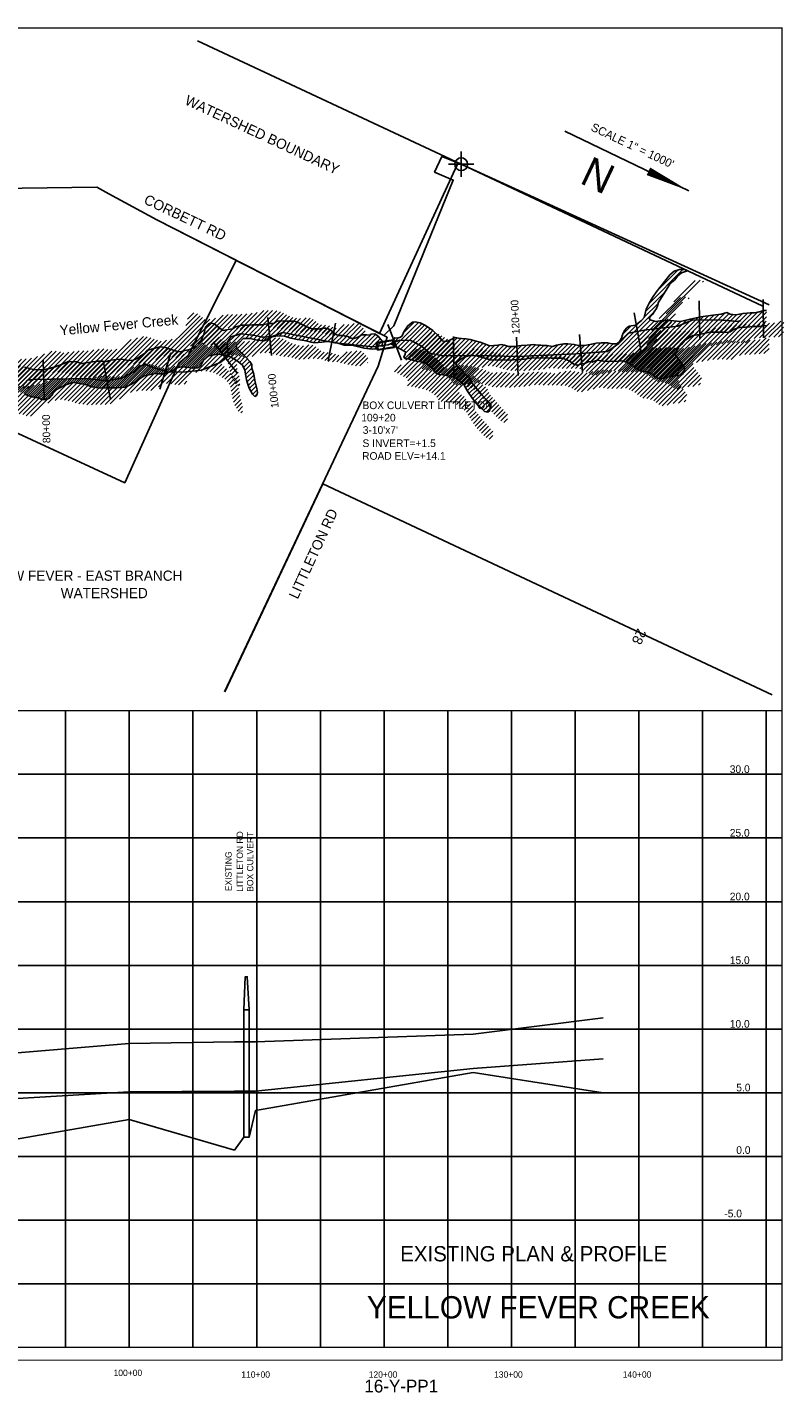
# Model space of a CAD drawing. Extents: x 207199 to 225687, y 844895 to 855615.
# Tile 3 of 3: x 219748 to 225687, y 844895 to 855615. Entities that reach past the tile are written whole.
import ezdxf
from ezdxf.enums import TextEntityAlignment as Align

# ---------------------------------------------------------------- set-up
doc = ezdxf.new("R2010")
doc.units = 0
doc.header["$LTSCALE"] = 500
doc.header["$PDMODE"] = 34
doc.header["$PDSIZE"] = 100
doc.linetypes.add('DASHED', pattern=[0])
doc.linetypes.add('STREAM', pattern=[0])
doc.layers.get('0').update_dxf_attribs({"linetype": 'CONTINUOUS'})
for name, color, linetype in [('BORDER', 1, 'CONTINUOUS'), ('CITY', 10, 'DASHED'), ('EXISTING', 7, 'CONTINUOUS'), ('GRID', 2, 'CONTINUOUS'), ('MAJROADS', 9, 'CONTINUOUS'), ('SEC', 2, 'CONTINUOUS'), ('STATIONS', 7, 'CONTINUOUS'), ('TEXT', 7, 'CONTINUOUS'), ('TRUNKS', 5, 'STREAM'), ('WETDBA', 12, 'CONTINUOUS'), ('WETFILL', 8, 'CONTINUOUS'), ('WSHEDS', 3, 'CONTINUOUS')]:
    doc.layers.add(name, color=color, linetype=linetype)

# ---------------------------------------------------------------- blocks, each defined once
blk = doc.blocks.new('BOX')
at = {"color": 0}
for points in [[(-268.590524, -121.443961), (271.409476, -121.443961), (271.409476, 118.556039), (-268.590524, 118.556039)], [(-248.590524, -101.443961), (251.409476, -101.443961), (251.409476, 98.556039), (-248.590524, 98.556039)]]:
    blk.add_lwpolyline(points, close=True, dxfattribs=at)
blk = doc.blocks.new('*X')
at = {"color": 0}
for p, q in [((224651.13248, 853233.705616), (224916.758184, 853499.33132)), ((224709.569534, 853327.498008), (224876.786388, 853494.714862)), ((224936.285725, 853483.503522), (224944.045588, 853491.263385)), ((224612.909506, 853124.771964), (224722.293226, 853234.155683)), ((224624.850372, 853172.068168), (224778.671961, 853325.889758)), ((220779.397694, 852791.438719), (221125.464166, 853137.50519)), ((220841.714502, 852818.400187), (221146.079273, 853122.764959)), ((220936.275518, 852806.895186), (221246.411717, 853117.031385)), ((221013.816711, 853061.213075), (221104.844141, 853152.240505)), ((221028.437119, 853111.188821), (221076.515116, 853159.266819)), ((221070.769548, 852906.033877), (221307.226452, 853142.490781)), ((221114.436442, 852914.345432), (221345.857184, 853145.766174)), ((221150.04919, 852914.602842), (221381.671148, 853146.224799)), ((221180.667541, 852909.865853), (221418.155674, 853147.353986)), ((221346.506321, 853040.349294), (221454.562691, 853148.405664)), ((221382.386033, 853040.873667), (221492.744994, 853151.232628)), ((221411.428676, 853034.56097), (221534.055479, 853157.187774)), ((221440.356381, 853028.133336), (221574.860633, 853162.637589)), ((221472.4482, 853024.869817), (221625.467788, 853177.889405)), ((221512.536849, 853029.603126), (221660.258136, 853177.324414)), ((221575.667853, 853057.378791), (221695.765757, 853177.476696)), ((221613.940517, 853060.296117), (221729.648937, 853176.004536)), ((221647.266083, 853058.266344), (221757.134392, 853168.134653)), ((221675.419665, 853051.064587), (221780.434497, 853156.079418)), ((221702.393215, 853042.682798), (221803.78725, 853144.076832)), ((221731.839585, 853036.773828), (221827.527799, 853132.462042)), ((221761.683968, 853031.262873), (221853.794731, 853123.373635)), ((221792.933712, 853027.157277), (221882.680476, 853116.904041)), ((221824.183456, 853023.051682), (221915.654653, 853114.522879)), ((221850.964581, 853014.477468), (221957.791822, 853121.304709)), ((221879.930997, 853008.088545), (221989.989664, 853118.147212)), ((224303.23212, 852779.739239), (224692.136434, 853168.643553)), ((224581.07158, 852704.025308), (224992.371864, 853115.325592)), ((224612.118569, 852699.716958), (225036.502765, 853124.101154)), ((224641.061313, 852693.304363), (225079.363751, 853131.606801)), ((224666.384144, 852683.271854), (225121.18217, 853138.069881)), ((225001.570385, 852983.102756), (225162.429605, 853143.961977)), ((225044.336809, 852990.513842), (225202.312146, 853148.489178)), ((225088.346657, 852999.168351), (225247.271887, 853158.093581)), ((225131.793451, 853007.259805), (225279.050427, 853154.516782)), ((225167.89507, 853008.006086), (225307.645473, 853147.756488)), ((225203.528271, 853008.283948), (225340.928713, 853145.684389)), ((225238.563191, 853007.963529), (225384.46902, 853153.869357)), ((225273.588827, 853007.633825), (225423.865424, 853157.910423)), ((225340.605153, 853039.294812), (225461.652112, 853160.341772)), ((225382.695124, 853046.029444), (225501.29546, 853164.62978)), ((225419.141339, 853047.12032), (225549.037265, 853177.016246)), ((225457.107222, 853049.730865), (225572.763662, 853165.387304)), ((225494.301539, 853051.569842), (225572.321567, 853129.589871)), ((218865.709081, 852645.517059), (219229.156383, 853008.964361)), ((219071.670156, 852886.833473), (219207.919196, 853023.082512)), ((219082.693891, 852933.212547), (219186.682008, 853037.200664)), ((219087.541631, 852973.415626), (219158.686771, 853044.560766)), ((219106.772154, 853028.001487), (219128.187631, 853049.416965)), ((220873.931764, 852815.26211), (221166.202765, 853107.533111)), ((220905.203935, 852811.178943), (221202.956916, 853108.931924)), ((221915.621565, 853008.423774), (222014.06162, 853106.863829)), ((221954.174665, 853011.621535), (222034.242891, 853091.689761)), ((221993.820951, 853015.912482), (222052.912952, 853075.004483)), ((222025.381979, 853012.118171), (222078.394904, 853065.131095)), ((222056.943007, 853008.32386), (222111.272872, 853062.653725)), ((222084.093838, 853000.119351), (222141.41676, 853057.442274)), ((222111.181379, 852991.851554), (222167.61877, 853048.288945)), ((222143.044066, 852988.358902), (222194.889722, 853040.204557)), ((222178.017461, 852987.976957), (222258.171969, 853068.131466)), ((222207.065886, 852981.670044), (222294.608451, 853069.212608)), ((222235.358679, 852974.607497), (222336.493078, 853075.741897)), ((222263.651471, 852967.544951), (222368.677328, 853072.570807)), ((222293.500225, 852962.038365), (222389.278498, 853057.816638)), ((222324.925873, 852958.108675), (222405.320781, 853038.503582)), ((222359.538029, 852957.365491), (222421.363064, 853019.190526)), ((222654.019149, 852898.29322), (222839.624267, 853083.898338)), ((222677.559953, 852886.478686), (222865.768054, 853074.686787)), ((222700.712635, 852874.276028), (222889.167087, 853062.73048)), ((222721.113977, 853000.743388), (222808.700469, 853088.32988)), ((222723.588141, 852861.796195), (222910.835217, 853049.043271)), ((222733.538805, 852801.036181), (222952.7759, 853020.273277)), ((222736.390703, 852839.243419), (222931.84905, 853034.701766)), ((224337.05686, 852778.208639), (224662.83794, 853103.989719)), ((224373.981716, 852779.778156), (224689.919827, 853095.716268)), ((224409.043048, 852779.48415), (224725.016342, 853095.457444)), ((224417.729693, 852929.592151), (224567.951014, 853079.813472)), ((224445.4082, 852780.493962), (224766.397625, 853101.483388)), ((224446.784567, 852994.002364), (224511.254954, 853058.472751)), ((224472.31259, 852772.043014), (224801.195501, 853100.925924)), ((224495.306058, 852759.681142), (224834.374574, 853098.749658)), ((224517.772908, 852746.792653), (224866.729471, 853095.749216)), ((224537.818089, 852731.482495), (224899.31851, 853092.982916)), ((224559.245312, 852717.554379), (224946.536328, 853104.845395)), ((225532.198355, 853054.111319), (225571.879473, 853093.792437)), ((218914.370013, 852658.822651), (219250.393571, 852994.846209)), ((218964.776487, 852673.873786), (219271.630759, 852980.728058)), ((219017.117425, 852690.859385), (219291.439246, 852965.181207)), ((219071.753078, 852710.139699), (219311.239555, 852949.626176)), ((219122.179348, 852725.21063), (219332.425654, 852935.456937)), ((219167.376563, 852735.052506), (219358.788744, 852926.464687)), ((219209.92136, 852742.241964), (219385.151834, 852917.472438)), ((219255.624693, 852752.589958), (219413.023984, 852909.989249)), ((219298.119375, 852759.729301), (219437.560473, 852899.170399)), ((220286.879392, 852652.473807), (220584.345857, 852949.940272)), ((220322.591543, 852652.830619), (220634.334353, 852964.573429)), ((220359.911369, 852654.795106), (220680.418744, 852975.302481)), ((220397.931057, 852657.459455), (220711.764734, 852971.293132)), ((220471.949229, 852696.122288), (220738.958131, 852963.13119)), ((220558.665246, 852747.482966), (220764.5809, 852953.39862)), ((220604.481249, 852757.94363), (220791.685419, 852945.1478)), ((220646.332639, 852764.439681), (220820.119235, 852938.226277)), ((220680.515578, 852763.26728), (220862.076991, 852944.828694)), ((220717.033703, 852764.430066), (220906.979751, 852954.376115)), ((221211.285892, 852905.128865), (221275.424156, 852969.267129)), ((221234.324342, 852892.811976), (221292.645394, 852951.133027)), ((221256.855241, 852879.987536), (221311.014642, 852934.146936)), ((221278.461627, 852866.238583), (221329.053643, 852916.830599)), ((222418.105776, 852980.577899), (222421.203954, 852983.676077)), ((222631.450454, 852911.079865), (222684.042777, 852963.672187)), ((222763.483403, 852795.62544), (222971.220017, 853003.362055)), ((222792.149332, 852788.93603), (222989.664134, 852986.450832)), ((222820.454178, 852781.885537), (223007.181714, 852968.613073)), ((222850.264977, 852776.340997), (223021.758404, 852947.834424)), ((222879.202234, 852769.922915), (223044.556322, 852935.277003)), ((222903.927503, 852759.292845), (223092.450292, 852947.815634)), ((222924.526686, 852744.536689), (223143.221684, 852963.231687)), ((222944.715043, 852729.369707), (223173.812455, 852958.467119)), ((222962.433453, 852711.732778), (223207.321361, 852956.620686)), ((222976.776723, 852690.720709), (223238.565105, 852952.509091)), ((222998.719685, 852677.308332), (223266.393498, 852944.982145)), ((223030.75432, 852673.987627), (223293.174907, 852936.408214)), ((223204.764889, 852812.642857), (223323.074807, 852930.952776)), ((223253.699608, 852826.222238), (223348.315329, 852920.837959)), ((223285.499534, 852822.666824), (223373.335165, 852910.502455)), ((223314.997607, 852816.809558), (223399.974334, 852901.786285)), ((223342.766979, 852809.223591), (223437.550177, 852904.00679)), ((223370.377214, 852801.478487), (223477.364625, 852908.465898)), ((223397.710064, 852793.455998), (223511.350367, 852907.096302)), ((223533.429679, 852787.754257), (223648.669116, 852902.993694)), ((223570.435553, 852789.404792), (223685.60865, 852904.577889)), ((223608.58414, 852792.19804), (223724.920648, 852908.534548)), ((223646.732727, 852794.991287), (223760.476766, 852908.735327)), ((223686.398362, 852799.301583), (223792.618663, 852905.521885)), ((223729.205439, 852806.753322), (223826.026345, 852903.574227)), ((223764.578131, 852806.770675), (223859.709002, 852901.901545)), ((223833.924485, 852805.406351), (223935.708665, 852907.19053)), ((223868.597663, 852804.724189), (223979.572212, 852915.698739)), ((223903.395769, 852804.166956), (224016.069996, 852916.841183)), ((223938.282412, 852803.69826), (224047.049555, 852912.465403)), ((223972.357715, 852802.418224), (224077.29172, 852907.352229)), ((223997.515925, 852792.221095), (224108.414115, 852903.119285)), ((224022.674136, 852782.023967), (224143.176409, 852902.52624)), ((224043.580844, 852767.575336), (224188.273091, 852912.267583)), ((224065.81432, 852754.453473), (224232.096249, 852920.735402)), ((224098.905464, 852752.189278), (224271.483144, 852924.766958)), ((224145.406549, 852763.335024), (224306.321883, 852924.250358)), ((224192.255707, 852774.828843), (224338.359447, 852920.932583)), ((224238.671747, 852785.889543), (224368.409677, 852915.627474)), ((224272.277414, 852784.139872), (224416.426225, 852928.288683)), ((217054.876115, 852496.385028), (217433.258894, 852874.767808)), ((217080.736674, 852486.890249), (217454.495535, 852860.649109)), ((217104.303788, 852475.102023), (217470.639004, 852841.437239)), ((217344.638052, 852680.080948), (217486.199977, 852821.642873)), ((217349.655038, 852826.519291), (217409.657746, 852886.521998)), ((217391.958944, 852692.046501), (217500.802666, 852800.890223)), ((217846.596447, 852651.709258), (217989.694842, 852794.807652)), ((217848.827016, 852689.295165), (217966.357583, 852806.825732)), ((217857.548058, 852733.371546), (217933.821826, 852809.645315)), ((217972.254248, 852600.590363), (218201.899477, 852830.235592)), ((218009.221394, 852602.20217), (218229.049289, 852822.030065)), ((218042.529752, 852600.155189), (218256.199101, 852813.824538)), ((218069.91953, 852592.189627), (218278.995378, 852801.265476)), ((218347.265332, 852622.048056), (218530.362455, 852805.145179)), ((218367.187778, 852606.615163), (218575.162548, 852814.589934)), ((218391.408342, 852595.480388), (218607.72401, 852811.796056)), ((218421.844562, 852590.56127), (218644.423185, 852813.139892)), ((218466.036064, 852599.397432), (218677.729292, 852811.09066)), ((218506.915608, 852604.921637), (218709.319031, 852807.32506)), ((218542.736323, 852605.387013), (218748.085657, 852810.736347)), ((218583.839887, 852611.135238), (218789.791592, 852817.086943)), ((218629.307608, 852621.24762), (218839.558321, 852831.498333)), ((218670.211467, 852626.796139), (218891.870152, 852848.454825)), ((218710.5266, 852631.755934), (218930.872577, 852852.10191)), ((218749.189988, 852635.063983), (218975.009847, 852860.883842)), ((218787.198058, 852637.716714), (219018.346385, 852868.865041)), ((218822.542556, 852637.705873), (219061.075881, 852876.239198)), ((219336.028062, 852762.282649), (219461.271145, 852887.525732)), ((219373.233726, 852764.132974), (219484.864784, 852875.764032)), ((219411.906471, 852767.450379), (219508.136389, 852863.680297)), ((219445.805419, 852765.993989), (219531.407993, 852851.596562)), ((219470.695232, 852755.528463), (219555.639426, 852840.472656)), ((219487.643102, 852737.120994), (219580.050504, 852829.528396)), ((219501.643508, 852715.766061), (219604.461582, 852818.584135)), ((219514.263637, 852693.03085), (219631.584018, 852810.351231)), ((219527.079097, 852670.490971), (219659.936794, 852803.348669)), ((219541.487608, 852649.544144), (219688.289571, 852796.346106)), ((219560.83666, 852633.537857), (219723.751353, 852796.452549)), ((219581.576954, 852618.922812), (219760.261057, 852797.606914)), ((219605.628434, 852607.618952), (219802.397161, 852804.38768)), ((219630.463736, 852597.098915), (219850.256037, 852816.891216)), ((219656.602963, 852587.882803), (219905.491719, 852836.771559)), ((219684.058887, 852579.983388), (219962.569418, 852858.493919)), ((219713.61889, 852574.188052), (219996.999473, 852857.568635)), ((219739.262379, 852564.476202), (220029.117091, 852854.330914)), ((219772.248322, 852562.106806), (220056.347789, 852846.206273)), ((219909.867192, 852664.370337), (220095.320505, 852849.82365)), ((219966.889061, 852686.036867), (220137.155593, 852856.303399)), ((220009.116762, 852692.909229), (220176.857102, 852860.649568)), ((220040.07734, 852688.514468), (220213.113565, 852861.550692)), ((220070.098432, 852683.180221), (220247.924844, 852861.006633)), ((220099.814064, 852677.540514), (220292.3823, 852870.10875)), ((220124.678858, 852667.049969), (220333.438567, 852875.809677)), ((220152.327096, 852659.342868), (220370.003115, 852877.018887)), ((220183.368218, 852655.02865), (220401.233858, 852872.89429)), ((220215.186056, 852651.49115), (220433.138284, 852869.443377)), ((220251.167241, 852652.116995), (220472.636261, 852873.586015)), ((220979.131116, 852814.395445), (221000.176006, 852835.440335)), ((221298.820927, 852851.242544), (221345.629899, 852898.051515)), ((221318.087823, 852835.154101), (221362.695011, 852879.761289)), ((221331.746534, 852813.457472), (221380.027488, 852861.738426)), ((221342.959933, 852789.315533), (221394.922745, 852841.278344)), ((221347.735648, 852758.735909), (221397.662702, 852808.662962)), ((223429.873149, 852790.263744), (223537.915618, 852898.306213)), ((223464.391992, 852789.427248), (223570.603713, 852895.638969)), ((223498.910836, 852788.590753), (223608.67754, 852898.357457)), ((223799.251308, 852806.088513), (223889.324679, 852896.161883)), ((224686.616458, 852668.14883), (224861.65614, 852843.188512)), ((224706.888179, 852653.065212), (224867.754845, 852813.931878)), ((224733.128035, 852643.949728), (224882.790535, 852793.612229)), ((216300.584983, 852590.622034), (216404.747754, 852694.784805)), ((216303.898917, 852558.580629), (216460.861195, 852715.542907)), ((216347.382608, 852566.70898), (216522.276029, 852741.602402)), ((216376.935274, 852560.906307), (216561.732358, 852745.703391)), ((216399.145362, 852547.761056), (216598.749524, 852747.365219)), ((216418.86163, 852532.121985), (216633.038456, 852746.298812)), ((216435.140238, 852513.045254), (216660.458413, 852738.363429)), ((216451.418847, 852493.968524), (216682.202084, 852724.751761)), ((216467.197681, 852474.392019), (216704.746633, 852711.940971)), ((216602.768489, 852574.607488), (216743.554629, 852715.393628)), ((216626.009687, 852562.493347), (216792.708731, 852729.192391)), ((216640.620421, 852541.748742), (216830.509457, 852731.637778)), ((216649.973, 852515.745982), (216854.03318, 852719.806162)), ((216665.951274, 852496.368917), (216876.428963, 852706.846606)), ((217219.87677, 852696.741023), (217280.192484, 852757.056736)), ((217419.116382, 852683.8486), (217515.405354, 852780.137572)), ((217435.574076, 852664.950955), (217531.31027, 852760.687149)), ((217452.031769, 852646.053309), (217547.534825, 852741.556364)), ((217466.141687, 852624.807888), (217563.893925, 852722.560125)), ((217479.646119, 852602.956981), (217585.011115, 852708.321977)), ((217493.150552, 852581.106074), (217606.128306, 852694.083829)), ((217713.59901, 852448.001143), (218031.349208, 852765.75134)), ((217739.454902, 852438.501695), (218051.974666, 852751.021459)), ((217764.866227, 852428.55768), (218079.3827, 852743.074154)), ((217841.818687, 852611.576158), (218011.724773, 852781.482244)), ((218097.231259, 852584.146018), (218301.533661, 852788.448419)), ((218122.996089, 852574.555508), (218325.660378, 852777.219797)), ((218154.479664, 852570.683745), (218351.456974, 852767.661055)), ((218194.037646, 852574.886388), (218381.289717, 852762.138459)), ((218304.327156, 852649.820559), (218416.447644, 852761.941046)), ((218325.894416, 852636.03248), (218461.045017, 852771.18308)), ((221353.147113, 852728.792034), (221406.30882, 852781.953742)), ((221359.521696, 852699.811278), (221413.962033, 852754.251615)), ((221367.695875, 852672.630118), (221417.949393, 852722.883636)), ((221377.203508, 852646.782413), (221423.833616, 852693.41252)), ((223060.389043, 852668.267012), (223139.077759, 852746.955727)), ((223089.734244, 852662.256874), (223156.476423, 852728.999053)), ((223116.872219, 852654.03951), (223178.842983, 852716.010273)), ((223139.219784, 852641.031735), (223192.436525, 852694.248476)), ((224772.175636, 852647.641991), (224897.920501, 852773.386856)), ((224819.959101, 852660.070116), (224913.418095, 852753.529111)), ((224860.156516, 852664.912193), (224926.570407, 852731.326084)), ((224904.658214, 852674.058552), (224919.245552, 852688.645889)), ((215597.298529, 851958.046258), (216226.411789, 852587.159518)), ((215628.963854, 851954.356244), (216267.761391, 852593.153781)), ((215662.50785, 851952.544901), (216298.942392, 852588.979443)), ((216681.929547, 852476.991851), (216808.249754, 852603.312058)), ((216704.692493, 852464.399458), (216830.741131, 852590.448096)), ((216736.034968, 852460.386594), (216859.226101, 852583.577726)), ((216856.628752, 852651.691056), (216883.462399, 852678.524703)), ((217024.168594, 852501.032846), (217108.536232, 852585.400484)), ((217126.348847, 852461.791743), (217268.645882, 852604.088778)), ((217511.064491, 852563.664675), (217628.847372, 852681.447555)), ((217530.918011, 852548.162856), (217651.296605, 852668.541449)), ((217551.741508, 852533.631013), (217672.967036, 852654.856542)), ((217574.593594, 852521.12776), (217692.425411, 852638.959578)), ((217597.788349, 852508.967177), (217710.482292, 852621.661119)), ((217623.469341, 852499.292829), (217730.002939, 852605.826427)), ((217648.822369, 852489.290519), (217751.807522, 852592.275671)), ((217672.894027, 852478.006837), (217778.591301, 852583.704111)), ((217693.910898, 852463.668369), (217813.462524, 852583.219995)), ((221390.225584, 852624.44915), (221431.555581, 852665.779146)), ((221403.420956, 852602.289182), (221438.422567, 852637.290793)), ((221425.035509, 852588.548397), (221437.206834, 852600.719721)), ((223159.818966, 852626.275579), (223210.153421, 852676.610033)), ((223178.330756, 852609.432029), (223231.175585, 852662.276858)), ((223196.614632, 852592.360566), (223247.252989, 852642.998923)), ((223210.096089, 852570.486684), (223257.245277, 852617.635872)), ((223223.065663, 852548.100919), (223271.181282, 852596.216538)), ((213761.585729, 852385.075158), (213857.608986, 852481.098414)), ((214176.828606, 851916.434558), (214795.321259, 852534.927211)), ((214200.561947, 851904.81256), (214842.894794, 852547.145407)), ((214221.495059, 851890.390333), (214881.323699, 852550.218973)), ((214239.341538, 851872.881473), (214917.066584, 852550.606519)), ((214254.248924, 851852.43352), (214950.519454, 852548.70405)), ((214270.860714, 851833.68997), (214982.329028, 852545.158285)), ((214289.598824, 851817.072742), (215008.606732, 852536.08065)), ((214309.579378, 851801.697957), (215032.549414, 852524.667993)), ((214326.921125, 851783.684364), (215056.290066, 852513.053306)), ((214347.01755, 851768.42545), (215079.840792, 852501.248692)), ((214369.899444, 851755.952006), (215104.950335, 852491.002897)), ((214391.560127, 851742.257349), (215131.35467, 852482.051892)), ((214555.307913, 852365.624543), (214711.469522, 852521.786153)), ((214556.699386, 852402.371355), (214657.967898, 852503.639867)), ((214557.521764, 852332.483056), (214747.978534, 852522.939825)), ((214599.45289, 851914.794773), (215159.378661, 852474.720544)), ((215382.2932, 851990.528303), (215896.058696, 852504.293799)), ((215419.502347, 851992.38211), (215928.299534, 852501.179297)), ((215448.068944, 851985.593368), (215959.017618, 852496.542042)), ((215476.968538, 851979.137623), (215992.940439, 852495.109524)), ((215505.993421, 851972.807167), (216028.624155, 852495.437901)), ((215535.208065, 851966.666472), (216084.281446, 852515.739853)), ((215565.995008, 851962.098076), (216137.251276, 852533.354344)), ((215686.905663, 852330.496104), (215857.845722, 852501.436163)), ((215710.023324, 851964.705035), (216271.966131, 852526.647843)), ((215776.918564, 851996.244937), (216263.448191, 852482.774563)), ((216280.564482, 852535.246194), (216298.491973, 852553.173685)), ((216487.420726, 852459.259725), (216556.344123, 852528.183123)), ((216776.334056, 852465.330343), (216887.537394, 852576.533681)), ((216827.718265, 852481.359212), (216916.56792, 852570.208867)), ((216870.086239, 852488.371847), (216948.850588, 852567.136197)), ((216914.222323, 852497.152592), (216987.12803, 852570.0583)), ((216954.945603, 852502.520533), (217015.616893, 852563.191824)), ((216988.770536, 852500.990127), (217050.833077, 852563.052668)), ((217147.985817, 852448.073374), (217251.160805, 852551.248362)), ((217172.771111, 852437.503329), (217253.227704, 852517.959922)), ((217203.426426, 852432.803305), (217247.011295, 852476.388174)), ((217790.191847, 852418.527962), (217947.483975, 852575.82009)), ((217810.442993, 852403.423769), (217956.309646, 852549.290421)), ((217829.480747, 852387.106184), (217971.401751, 852529.027188)), ((217851.253807, 852373.523905), (217982.113781, 852504.383879)), ((223236.989548, 852526.669465), (223287.478757, 852577.158674)), ((223251.032436, 852505.357014), (223303.735504, 852558.060082)), ((223265.267227, 852484.236466), (223319.715792, 852538.685031)), ((223281.426007, 852465.039907), (223335.696079, 852519.309979)), ((223297.584787, 852445.843347), (223352.469551, 852500.728112)), ((223315.322928, 852428.226149), (223369.24787, 852482.151092)), ((213773.50818, 852361.642269), (213879.280795, 852467.414885)), ((213790.398229, 852343.176979), (213903.437798, 852456.216548)), ((213815.264567, 852332.687979), (213928.439492, 852445.862903)), ((213839.105843, 852321.173916), (213954.678337, 852436.746409)), ((213860.109346, 852306.822079), (213981.536164, 852428.248897)), ((213876.342921, 852287.700316), (214008.473717, 852419.831111)), ((213892.723396, 852268.725451), (214038.963429, 852414.965484)), ((213911.549024, 852252.19574), (214069.215738, 852409.862454)), ((213932.609956, 852237.901333), (214097.906854, 852403.198231)), ((213953.391564, 852223.327602), (214126.59797, 852396.534008)), ((213975.558247, 852210.138946), (214156.095631, 852390.67633)), ((213995.07856, 852194.30392), (214185.834831, 852385.060191)), ((214010.474688, 852174.344709), (214216.154881, 852380.024901)), ((214021.469304, 852149.983986), (214239.717646, 852368.232328)), ((214564.89041, 852445.917719), (214583.154973, 852464.182282)), ((214633.305994, 851913.292538), (215188.92684, 852468.913384)), ((214674.731411, 851919.362617), (215218.680427, 852463.311632)), ((214796.109751, 852005.385617), (215248.642813, 852457.918679)), ((214864.071159, 852037.991686), (215278.582614, 852452.503141)), ((214891.92783, 852030.493019), (215308.058283, 852446.623471)), ((214930.370674, 852033.580523), (215340.136961, 852443.34681)), ((214977.895403, 852045.749913), (215377.554209, 852445.408719)), ((215021.252764, 852053.751935), (215409.221326, 852441.720497)), ((215070.34006, 852067.483892), (215438.039851, 852435.183683)), ((215113.379532, 852075.168025), (215465.738679, 852427.527171)), ((215140.804766, 852067.23792), (215491.128174, 852417.561328)), ((215163.531737, 852054.609552), (215510.957512, 852402.035326)), ((215188.666749, 852044.389225), (215519.572312, 852375.294787)), ((215962.07371, 852146.044744), (216261.599946, 852445.57098)), ((215998.870883, 852147.486577), (216256.597046, 852405.212741)), ((217891.271946, 852378.186705), (217977.247265, 852464.162024)), ((223333.535363, 852411.083245), (223386.088041, 852463.635924)), ((223351.158284, 852393.350827), (223403.02508, 852445.217623)), ((223375.403802, 852382.241007), (223403.975186, 852410.81239)), ((214032.412969, 852125.572312), (214259.540971, 852352.700314)), ((214043.270816, 852101.074819), (214280.076964, 852337.880968)), ((214053.795251, 852076.243915), (214301.339481, 852323.788145)), ((214064.58073, 852051.674056), (214323.346414, 852310.43974)), ((214077.569269, 852029.307255), (214346.120165, 852297.858152)), ((214092.382724, 852008.765371), (214369.688272, 852286.07092)), ((214103.851079, 851984.878388), (214394.452503, 852275.479812)), ((214117.34862, 851963.02059), (214424.127402, 852269.799371)), ((214134.803903, 851945.120533), (214462.047422, 852272.364052)), ((214154.698561, 851929.659853), (214508.318156, 852283.279447)), ((215216.64742, 852037.014556), (215527.36314, 852347.730277)), ((215245.449362, 852030.46116), (215535.297715, 852320.309513)), ((215272.088347, 852021.744806), (215542.642818, 852292.299276)), ((215298.514806, 852012.815926), (215550.351293, 852264.652412)), ((216057.918516, 852171.178872), (216243.716268, 852356.976624)), ((216097.716214, 852175.62123), (216228.834591, 852306.739608)), ((216131.659203, 852174.208881), (216219.523943, 852262.07362)), ((215324.34814, 852003.29392), (215560.261535, 852239.207315)), ((215351.045282, 851994.635723), (215574.94499, 852218.535431)), ((214740.386483, 851949.662349), (214766.019997, 851975.295863)), ((214412.476779, 851727.818662), (214533.571451, 851848.913335)), ((214429.683061, 851709.669606), (214528.668433, 851808.654978)), ((214438.813415, 851683.444621), (214523.943785, 851768.57499)), ((214447.022305, 851656.298171), (214526.430322, 851735.706188)), ((214454.70236, 851628.622887), (214534.371319, 851708.291846)), ((214463.619877, 851602.185066), (214545.444853, 851684.010041)), ((214473.880294, 851577.090143), (214556.742596, 851659.952445)), ((214487.089077, 851554.943587), (214568.125221, 851635.979731)), ((214500.225049, 851532.72422), (214579.90627, 851612.405441)), ((214513.271145, 851510.414977), (214592.402446, 851589.546278)), ((214526.300189, 851488.088682), (214605.505466, 851567.293959)), ((214539.306323, 851465.739477), (214617.291317, 851543.724471)), ((214551.773937, 851442.851752), (214628.472708, 851519.550523)), ((214563.2069, 851418.929376), (214638.979153, 851494.701629)), ((214572.95108, 851393.318216), (214646.279113, 851466.64625)), ((214580.761002, 851365.7728), (214652.623864, 851437.635662)), ((214588.494461, 851338.150919), (214655.913874, 851405.570333)), ((214596.151029, 851310.452148), (214663.6726, 851377.973719)), ((214603.646962, 851282.592742), (214677.294185, 851356.239966)), ((214610.592545, 851254.182987), (214691.309478, 851334.899919)), ((214616.872572, 851225.107674), (214705.463744, 851313.698846)), ((214622.174754, 851195.054517), (214719.566015, 851292.445778)), ((214611.130912, 851007.23398), (214789.085592, 851185.18866)), ((214625.966925, 851163.491349), (214733.687326, 851271.21175)), ((214628.658116, 851060.116523), (214778.428551, 851209.886958)), ((214629.690546, 851131.859631), (214748.54009, 851250.709175)), ((214632.824588, 851099.638334), (214764.531269, 851231.345015)), ((214540.88806, 850866.28045), (214778.190889, 851103.583279)), ((214572.224719, 850932.972448), (214780.069161, 851140.81689)), ((214710.16438, 851000.201431), (214786.043312, 851076.080363)), ((214747.316996, 851001.998707), (214796.940204, 851051.621916)), ((214771.202291, 850990.528663), (214810.160755, 851029.487127)), ((214788.173707, 850972.144741), (214824.396648, 851008.367681)), ((214805.593699, 850954.209393), (214843.641163, 850992.256858)), ((214823.238228, 850936.498584), (214863.81662, 850977.076976)), ((214533.484174, 850823.521225), (214674.383099, 850964.42015)), ((214558.931318, 850813.61303), (214649.013095, 850903.694807)), ((214841.112261, 850919.017277), (214884.786306, 850962.691323)), ((214859.215896, 850901.765573), (214905.957396, 850948.507074)), ((214879.099809, 850886.294147), (214927.381223, 850934.575561)), ((214900.372829, 850872.211829), (214949.734093, 850921.573092)), ((214922.519649, 850859.00331), (214972.606618, 850909.090278)), ((214946.726906, 850847.855228), (214993.954165, 850895.082486)), ((214971.621475, 850837.394457), (215015.489975, 850881.262957)), ((214996.142878, 850826.560521), (215037.749503, 850868.167146)), ((215020.343205, 850815.405508), (215060.303244, 850855.365548)), ((215044.556102, 850804.263067), (215083.99195, 850843.698915)), ((215068.803689, 850793.155315), (215108.277883, 850832.629508)), ((215093.105574, 850782.101861), (215133.086121, 850822.082407)), ((215117.645307, 850771.286255), (215158.968573, 850812.60952)), ((215142.399128, 850760.684736), (215184.91488, 850803.200489)), ((215169.661041, 850752.591311), (215210.92531, 850793.855579)), ((215199.413093, 850746.988024), (215237.037015, 850784.611945)), ((215226.615663, 850738.835254), (215263.231556, 850775.451147)), ((215251.980735, 850728.844987), (215289.461495, 850766.325747)), ((215276.906741, 850718.415655), (215315.233673, 850756.742586)), ((215300.291923, 850706.445497), (215340.843066, 850746.99664)), ((215322.521851, 850693.320086), (215366.154123, 850736.952358)), ((215345.2411, 850680.683996), (215391.176118, 850726.619015)), ((215368.460632, 850668.548189), (215416.077512, 850716.165069)), ((215392.158676, 850656.890894), (215440.859162, 850705.59138)), ((215416.410581, 850645.78746), (215465.484913, 850694.861792)), ((215441.864387, 850635.885926), (215489.925504, 850683.947044)), ((215469.795696, 850628.461897), (215514.236386, 850672.902587)), ((215498.871824, 850622.182686), (215538.418493, 850661.729355)), ((215528.228432, 850616.183954), (215562.47273, 850650.428252)), ((215558.510163, 850611.110346), (215577.300705, 850629.900889))]:
    blk.add_line(p, q, dxfattribs=at)

msp = doc.modelspace()

# ---------------------------------------------------------------- linework, layer by layer
at = {"layer": 'BORDER', "color": 0, "const_width": 10}
msp.add_lwpolyline([(209673.944292, 845149.972764), (225673.944292, 845150.006459), (225673.922264, 855610.006459), (209673.922264, 855609.972764)], close=True, dxfattribs=at)
for points in [[(209673.933552, 850249.972764), (225673.933552, 850250.006459)], [(209673.944082, 845249.972764), (225673.944082, 845250.006459)]]:
    msp.add_lwpolyline(points, dxfattribs=at)
at = {"layer": 'CITY', "color": 0}
msp.add_lwpolyline([(225523.926865, 853425.366783), (223154.688343, 854540.410497), (223001.915786, 854601.517909), (222945.527348, 854478.843897), (223092.703447, 854415.151717), (222626.230392, 853270.78849), (222546.569965, 853194.080399), (221471.108909, 853742.314475), (221388.5636, 853784.393313), (221010.086607, 853037.733791), (220937.050896, 852978.865595), (220513.116703, 852039.422947), (219293.606954, 852599.983807)], dxfattribs=at)
at = {"layer": 'EXISTING', "color": 0}
for points in [[(221448.943029, 847899.976713), (221459.512264, 848159.976713), (221474.975601, 848159.976713), (221488.943029, 847899.976713)], [(210548.940923, 847099.974607), (211248.940923, 847101.974607), (211348.940923, 847102.974607), (212648.940923, 847133.974607), (214248.940923, 847183.974607), (214298.940923, 847183.974607), (214338.940923, 847183.974607), (214348.940923, 847184.974607), (215436.940923, 847199.974607), (215536.940923, 847198.974607), (215561.940923, 847198.974607), (215611.940923, 847253.974607), (216948.940923, 847348.974607), (218348.940923, 847445.974607), (219448.940923, 847545.974607), (220548.940923, 847636.974607), (221373.940923, 847648.974607), (221448.940923, 847648.974607), (221488.940923, 847648.974607), (221538.940923, 847648.974607), (223248.940923, 847708.974607), (224268.940923, 847838.974607)], [(210548.940923, 847049.974607), (211248.940923, 847049.974607), (211348.940923, 847049.974607), (212648.940923, 847050.974607), (214248.940923, 847051.974607), (214298.940923, 847051.974607), (214338.940923, 847051.974607), (214348.940923, 847051.974607), (215436.940923, 847052.974607), (215536.940923, 847051.974607), (215561.940923, 847128.974607), (215611.940923, 847130.974607), (216948.940923, 847146.974607), (218348.940923, 847173.974607), (219448.940923, 847190.974607), (220548.940923, 847256.974607), (221373.940923, 847261.974607), (221448.940923, 847261.974607), (221488.940923, 847261.974607), (221538.940923, 847261.974607), (223248.940923, 847439.974607), (224268.940923, 847516.974607)]]:
    msp.add_lwpolyline(points, dxfattribs=at)
msp.add_lwpolyline([(221448.943029, 846899.976713), (221448.943029, 847899.976713), (221488.943029, 847899.976713), (221488.943029, 846899.976713)], close=True, dxfattribs=at)
at = {"layer": 'EXISTING', "color": 0, "linetype": 'DASHED'}
msp.add_lwpolyline([(210548.940923, 846249.974607), (211248.940923, 846249.974607), (211348.940923, 846289.974607), (212648.940923, 846419.974607), (214248.940923, 846419.974607), (214298.940923, 846411.974607), (214338.940923, 846411.974607), (214348.940923, 846399.974607), (215436.940923, 846524.974607), (215536.940923, 846899.974607), (215561.940923, 846899.974607), (215611.940923, 846899.974607), (216948.940923, 847024.974607), (218348.940923, 846779.974607), (219448.940923, 846849.974607), (220548.940923, 847038.974607), (221373.940923, 846799.974607), (221448.940923, 846899.974607), (221488.940923, 846899.974607), (221538.940923, 847109.974607), (223248.940923, 847409.974607), (224268.940923, 847249.974607)], dxfattribs=at)
at = {"layer": 'GRID', "color": 0}
for points in [[(220048.944082, 845249.994613), (220048.933552, 850249.994613)], [(220548.944082, 845249.995666), (220548.933552, 850249.995666)], [(221048.944082, 845249.996719), (221048.933552, 850249.996719)], [(221548.944082, 845249.997772), (221548.933552, 850249.997772)], [(222048.944082, 845249.998825), (222048.933552, 850249.998825)], [(222548.944082, 845249.999878), (222548.933552, 850249.999878)], [(223048.944082, 845250.000931), (223048.933552, 850250.000931)], [(223548.944082, 845250.001984), (223548.933552, 850250.001984)], [(224048.944082, 845250.003037), (224048.933552, 850250.003037)], [(224548.944082, 845250.00409), (224548.933552, 850250.00409)], [(225048.944082, 845250.005143), (225048.933552, 850250.005143)], [(225548.944082, 845250.006196), (225548.933552, 850250.006196)], [(209673.934605, 849749.972764), (225673.934605, 849750.006459)], [(209673.935658, 849249.972764), (225673.935658, 849250.006459)], [(209673.936711, 848749.972764), (225673.936711, 848750.006459)], [(209673.937764, 848249.972764), (225673.937764, 848250.006459)], [(209673.938817, 847749.972764), (225673.938817, 847750.006459)], [(209673.93987, 847249.972764), (225673.93987, 847250.006459)], [(209673.940923, 846749.972764), (225673.940923, 846750.006459)], [(209673.941976, 846249.972764), (225673.941976, 846250.006459)], [(209673.943029, 845749.972764), (225673.943029, 845750.006459)]]:
    msp.add_lwpolyline(points, dxfattribs=at)
at = {"layer": 'MAJROADS', "color": 0}
msp.add_lwpolyline([(221297.152641, 850396.564636), (222503.08864, 852954.298276), (222572.328698, 853180.949458), (220764.826922, 854102.35341), (220388.580751, 854306.502738), (220293.511725, 854360.325882), (217359.566871, 854319.924701), (216283.05595, 854727.018434)], dxfattribs=at)
at = {"layer": 'SEC', "color": 0}
msp.add_point((223154.688343, 854540.410497), dxfattribs=at)
at = {"layer": 'STATIONS', "color": 0}
for p, q in [((225024.189188, 853466.412437), (225028.24402, 853166.439842)), ((225525.536146, 853478.177502), (225529.590979, 853178.204906)), ((221636.272616, 853335.937498), (221665.660373, 853037.380369)), ((224511.905929, 853374.476004), (224565.710997, 853079.340418)), ((222167.234379, 853290.96258), (222110.505714, 852996.374971)), ((222578.002089, 853282.63117), (222685.917504, 853002.712854)), ((221214.988698, 853135.89323), (221397.502546, 852897.799352)), ((223094.779489, 853186.143217), (223097.151375, 852886.152593)), ((223589.58448, 853181.118346), (223602.179505, 852881.382853)), ((224083.170375, 853203.387055), (224107.509683, 852904.376022)), ((220875.268581, 853059.652439), (220787.379857, 852772.815252)), ((219872.536151, 853000.485019), (219879.342589, 852700.562242)), ((220346.799878, 852986.366022), (220402.218954, 852691.529243))]:
    msp.add_line(p, q, dxfattribs=at)
at = {"layer": 'TEXT', "color": 0}
msp.add_line((224942.107003, 854331.336466), (223969.499745, 854800.655299), dxfattribs=at)
msp.add_lwpolyline([(224942.107003, 854331.336466, 0, 65.7342, 0), (224624.952462, 854484.375216, 65.7342, 65.7342, 0)], format="xyseb", dxfattribs=at)
at = {"layer": 'TRUNKS', "color": 0}
msp.add_lwpolyline([(219711.903749, 852802.775774), (219749.110492, 852843.590877), (219796.763559, 852848.726817), (220211.70566, 852858.1435), (220369.987551, 852838.097678), (220487.228816, 852860.134965), (220585.607136, 852909.64329), (220647.855247, 852958.458022), (220672.671093, 852971.334016), (220737.416978, 852945.007616), (220859.360164, 852907.643455), (220994.128266, 852909.966784), (221114.701291, 852923.361927), (221263.38787, 852983.993144), (221328.516696, 853033.918462), (221320.048996, 853090.213673), (221316.683185, 853141.858042), (221347.902976, 853185.328337), (221423.027081, 853209.327222), (221523.226606, 853198.323512), (221594.393462, 853181.090302), (221669.309071, 853188.464441), (221753.960384, 853217.790737), (222163.20916, 853138.981798), (222461.812086, 853106.855732), (222581.274525, 853123.13159), (222670.576681, 853157.559774), (222760.572431, 853155.85775), (222839.738915, 853113.583171), (222907.833586, 853057.113515), (223010.479807, 853035.47201), (223290.879328, 853037.688998), (223591.235357, 853031.055346), (224053.605002, 853050.484334), (224303.844242, 853070.853649), (224392.90385, 853131.65931), (224470.19805, 853214.400103), (224592.315681, 853236.662912), (224856.732971, 853267.461525), (224968.855323, 853315.650767), (225177.879492, 853318.476219), (225327.068194, 853304.851369), (225351.424121, 853313.219621)], dxfattribs=at)
at = {"layer": 'WETDBA', "color": 0}
for points in [[(225551.60093, 853391.902182), (225534.249367, 853392.137789), (225482.613195, 853378.438597), (225455.548628, 853374.121284), (225424.461112, 853373.32019), (225367.387365, 853368.054292), (225311.576162, 853357.562568), (225267.825245, 853363.766373), (225240.05138, 853375.144899), (225195.175612, 853363.487015), (225129.34146, 853356.013959), (225035.074013, 853341.444827), (224951.285759, 853324.783281), (224875.976696, 853305.863471), (224824.225779, 853311.403876), (224753.239855, 853316.059952), (224680.497808, 853305.467253), (224639.479756, 853317.998169), (224631.249649, 853330.108942), (224637.798306, 853341.846088), (224658.614406, 853361.51836), (224670.195501, 853381.135555), (224687.744467, 853406.637386), (224695.920115, 853429.466638), (224703.455312, 853456.447971), (224719.47429, 853480.401455), (224739.903612, 853513.308733), (224760.042543, 853543.289757), (224776.798976, 853572.634918), (224796.168323, 853602.611352), (224829.70811, 853630.979153), (224856.455364, 853662.692733), (224883.709348, 853686.867145), (224923.806353, 853699.727906), (224921.433345, 853710.488311), (224904.179979, 853712.848168), (224869.396625, 853712.332877), (224826.990869, 853699.458346), (224793.14233, 853671.242626), (224763.344279, 853634.893184), (224714.619355, 853571.802314), (224684.660044, 853536.683288), (224657.829555, 853493.117199), (224630.999067, 853449.55111), (224607.431123, 853400.925044), (224590.890409, 853335.409442), (224571.175593, 853311.74176), (224524.133356, 853276.213007), (224473.37754, 853269.753411), (224454.225149, 853255.016574), (224436.339893, 853234.284326), (224422.233091, 853199.413766), (224413.154137, 853173.192838), (224395.946051, 853142.151838), (224375.236133, 853130.484156), (224338.61404, 853128.572599), (224306.393111, 853137.154002), (224252.513062, 853138.371886), (224215.130564, 853134.916571), (224179.305592, 853128.3921), (224122.890656, 853115.895785), (224076.093532, 853116.694145), (224041.881783, 853123.57053), (223992.73919, 853130.511791), (223961.651674, 853129.710697), (223930.439616, 853123.983349), (223904.305893, 853118.440209), (223871.577616, 853108.855762), (223829.200017, 853117.068747), (223805.342918, 853116.926464), (223779.937471, 853118.314169), (223757.301608, 853119.872314), (223722.951548, 853124.131197), (223671.73031, 853118.284514), (223625.873209, 853116.317879), (223571.269474, 853109.835335), (223526.334039, 853108.182041), (223494.403503, 853119.689699), (223469.749281, 853124.160329), (223441.302217, 853119.373005), (223411.763048, 853117.041922), (223391.620146, 853113.535501), (223370.670943, 853116.181162), (223303.086493, 853144.099783), (223272.423092, 853149.612031), (223225.695433, 853164.571651), (223192.571199, 853169.761378), (223157.161162, 853171.089416), (223132.663611, 853175.099214), (223107.553146, 853178.64359), (223086.82946, 853169.28466), (223054.451242, 853152.621877), (223029.395855, 853146.931246), (223005.806199, 853153.563137), (222982.364653, 853186.978382), (222930.82672, 853234.232985), (222874.26094, 853272.837957), (222832.574898, 853294.138457), (222794.50605, 853302.531061), (222771.741056, 853299.932536), (222735.427095, 853272.163879), (222704.011232, 853223.183164), (222690.333134, 853193.856361), (222677.475726, 853181.773745), (222652.434108, 853173.774363), (222633.475724, 853178.125041), (222607.156556, 853126.2502), (222624.921241, 853115.581591), (222666.141861, 853094.894004), (222702.122884, 853075.252624), (222716.325453, 853068.256905), (222714.748949, 853048.699377), (222704.421219, 853025.395524), (222712.803408, 853013.593502), (222747.005977, 853008.256284), (222803.733636, 852994.125915), (222838.710379, 852988.023703), (222872.931308, 852979.60815), (222910.649478, 852952.588863), (222935.390905, 852933.496139), (222959.459134, 852898.237565), (222980.753808, 852889.283153), (223010.472596, 852887.305484), (223066.412312, 852876.24886), (223102.803681, 852865.229573), (223140.521851, 852838.210286), (223177.050912, 852804.103483), (223203.178808, 852759.006169), (223242.476836, 852699.364788), (223279.991819, 852654.797153), (223315.903377, 852620.994512), (223337.584829, 852598.805094), (223363.165305, 852593.878221), (223380.787708, 852607.066711), (223385.894818, 852654.043454), (223358.162879, 852684.200744), (223314.468277, 852732.579581), (223280.358739, 852773.935159), (223240.677906, 852820.336944), (223236.622828, 852829.240249), (223225.370081, 852857.802676), (223210.799094, 852874.955067), (223194.255645, 852887.324104), (223180.67058, 852894.015662), (223172.928843, 852901.665603), (223170.730865, 852908.886839), (223164.334907, 852923.163463), (223149.786869, 852936.467934), (223128.031363, 852945.265675), (223120.123776, 852954.915616), (223112.009032, 852973.491812), (223122.405608, 852985.251907), (223152.585847, 853009.135927), (223187.259046, 853028.121231), (223232.443566, 853039.627033), (223277.881142, 853034.510743), (223339.087992, 853017.79041), (223385.34564, 853004.213287), (223522.972017, 853000.878185), (223651.133281, 853010.26218), (223711.561987, 853020.781443), (223861.653787, 853017.82853), (223948.934693, 853016.655925), (224001.70366, 852995.267601), (224039.417241, 852969.017898), (224065.928561, 852962.865198), (224106.661428, 852972.343462), (224129.868896, 852978.176994), (224157.196317, 852990.038065), (224183.845949, 852986.502868), (224221.16419, 853000.732357), (224255.048829, 852997.086388), (224272.306784, 852993.956947), (224307.265168, 852990.93307), (224345.573921, 852993.932143), (224372.527714, 852991.014449), (224416.209785, 852996.354402), (224452.757824, 852984.874283), (224494.918467, 852961.421702), (224510.540251, 852948.739323), (224542.217113, 852928.14874), (224564.617661, 852914.429334), (224605.419374, 852912.36384), (224645.225368, 852896.593328), (224669.035951, 852878.726431), (224688.980256, 852863.914921), (224720.897023, 852854.716014), (224754.717405, 852861.844219), (224802.358167, 852874.442126), (224859.427325, 852880.477608), (224891.233937, 852889.748714), (224907.372867, 852919.398037), (224906.931012, 852941.86805), (224891.848705, 852967.329192), (224873.701832, 852990.463224), (224844.218977, 853030.307173), (224835.214696, 853043.18294), (224845.823639, 853070.952215), (224860.423401, 853100.592359), (224883.211963, 853125.047984), (224913.950038, 853158.632432), (224933.42036, 853171.678021), (224973.453108, 853195.312956), (225025.886403, 853204.399235), (225107.522577, 853220.586179), (225159.849689, 853221.667867), (225212.798894, 853221.67581), (225243.904769, 853219.398569), (225266.812665, 853223.845013), (225292.863771, 853243.240662), (225337.099088, 853259.050627), (225387.734951, 853259.814384), (225458.817879, 853264.702065), (225497.140401, 853265.392386), (225550.138929, 853273.520616)], [(219734.772804, 852731.773375), (219786.803654, 852713.428452), (219841.340443, 852702.736335), (219859.382875, 852692.182088), (219897.089252, 852693.773558), (219922.063863, 852704.148779), (219942.32744, 852726.398505), (219954.557115, 852755.184908), (219982.50066, 852773.376321), (220008.496743, 852787.496252), (220036.195003, 852801.956536), (220059.045183, 852809.499457), (220088.213919, 852819.792779), (220114.046203, 852825.524461), (220142.383604, 852821.206459), (220159.813646, 852819.02688), (220214.50024, 852808.647954), (220252.205794, 852792.536934), (220323.655305, 852782.606599), (220364.793202, 852783.326403), (220447.545572, 852784.153209), (220518.42385, 852789.120227), (220565.037032, 852814.160273), (220618.336697, 852847.547414), (220659.925243, 852875.760525), (220749.78676, 852896.277616), (220776.367657, 852894.724007), (220826.846957, 852894.054412), (220875.447935, 852911.986135), (220923.708971, 852940.471282), (220958.011403, 852950.23329), (221016.837797, 852942.877212), (221043.949596, 852937.606056), (221087.525114, 852941.008354), (221110.648153, 852959.581276), (221131.675159, 853000.323259), (221171.602683, 853034.718702), (221245.272928, 853048.741094), (221327.330187, 853036.045954), (221382.383473, 853004.709986), (221408.800161, 852985.916883), (221436.850709, 852962.493823), (221456.634828, 852923.397634), (221463.455064, 852879.726636), (221469.771972, 852847.072057), (221475.966649, 852821.403158), (221489.241664, 852781.571939), (221516.937043, 852734.073508), (221534.461742, 852717.609377), (221549.250445, 852724.390105), (221555.52908, 852747.171556), (221550.91435, 852780.166488), (221541.206667, 852811.364174), (221533.514352, 852842.752408), (221527.211848, 852892.33329), (221511.785652, 852939.735829), (221511.746144, 852968.618124), (221496.454936, 852990.556306), (221465.613244, 853022.626481), (221439.156224, 853052.599389), (221411.541509, 853077.738209), (221389.428007, 853099.091164), (221391.103846, 853118.686381), (221409.460704, 853134.536064), (221443.600986, 853171.314804), (221497.471061, 853172.102101), (221553.750772, 853159.421777), (221605.863932, 853154.122224), (221639.526402, 853164.960029), (221670.996947, 853185.697713), (221714.204949, 853192.354563), (221767.679934, 853189.097541), (221816.238522, 853173.952844), (221868.909746, 853163.38337), (221938.793303, 853154.202059), (221976.11776, 853142.121778), (222003.678973, 853137.790195), (222061.838653, 853141.913531), (222102.731677, 853147.753451), (222171.512274, 853139.484551), (222235.989274, 853119.804553), (222296.096006, 853119.148127), (222392.015153, 853095.204452), (222456.288435, 853087.167256), (222487.921542, 853089.739454), (222498.28524, 853109.797255), (222512.488305, 853114.549032), (222535.215431, 853111.375144), (222536.415517, 853149.285651), (222502.469489, 853190.152747), (222475.589805, 853208.782464), (222447.674246, 853206.741167), (222436.031033, 853197.686204), (222413.467293, 853200.397097), (222374.331184, 853200.644028), (222353.291832, 853187.231966), (222329.256794, 853176.407331), (222312.275755, 853170.675237), (222290.760649, 853175.578466), (222264.003196, 853187.222502), (222239.083733, 853191.445024), (222219.92435, 853194.836623), (222194.283026, 853195.940817), (222177.288817, 853199.836155), (222161.275335, 853209.804764), (222142.620515, 853228.733678), (222124.401116, 853240.527108), (222110.620715, 853247.118522), (222090.467434, 853254.064282), (222069.224364, 853252.295021), (222041.730645, 853243.894426), (222022.734648, 853246.823029), (221985.899937, 853248.663078), (221962.628328, 853256.3307), (221942.161856, 853263.426265), (221906.921086, 853280.667406), (221873.532298, 853298.562091), (221859.002873, 853303.587551), (221845.276797, 853307.074218), (221826.144576, 853308.913444), (221785.469675, 853308.357026), (221739.647496, 853309.108109), (221710.492753, 853306.889845), (221680.683643, 853288.821075), (221646.994423, 853288.386888), (221591.081405, 853280.11017), (221555.690006, 853279.33563), (221515.028686, 853278.003026), (221475.606549, 853276.84739), (221433.828689, 853277.203383), (221383.607432, 853263.12543), (221360.729678, 853248.283637), (221324.670742, 853241.286023), (221284.867097, 853235.309879), (221260.002782, 853254.130144), (221214.399961, 853286.718464), (221204.718204, 853289.810042), (221183.271004, 853290.832337), (221171.845914, 853287.060876), (221147.878371, 853263.504062), (221138.875674, 853227.786303), (221133.686417, 853204.868628), (221111.991873, 853157.90357), (221098.795464, 853131.118955), (221076.707066, 853106.663311), (221039.830788, 853093.129431), (221013.616995, 853082.577242), (220982.351403, 853076.750492), (220987.253808, 853080.563108), (220954.72146, 853067.260519), (220930.918538, 853069.794444), (220893.634824, 853079.546165), (220863.173405, 853089.883113), (220841.890003, 853099.293657), (220814.151822, 853104.864423), (220789.736099, 853106.921771), (220750.939932, 853096.615279), (220724.385785, 853087.765269), (220687.12841, 853078.262127), (220662.902001, 853051.750371), (220606.279466, 853013.025403), (220572.058521, 852998.606275), (220530.226336, 853002.067014), (220485.085275, 853008.264986), (220445.200142, 853006.945963), (220406.322488, 853001.296592), (220384.684328, 852995.483011), (220370.304296, 852991.970416), (220341.095229, 852992.856899), (220298.241573, 852992.572929), (220259.486561, 852988.789123), (220195.062651, 852978.810638), (220177.264681, 852975.393524), (220134.493335, 852988.154923), (220068.000143, 852989.941883), (220016.389486, 852966.522527), (219966.699131, 852948.727027), (219920.794641, 852936.432741), (219883.033527, 852929.094772), (219806.054817, 852926.660856), (219726.203888, 852946.382421)]]:
    msp.add_lwpolyline(points, dxfattribs=at)
at = {"layer": 'WSHEDS', "color": 0}
msp.add_lwpolyline([(221084.272845, 855509.996793), (223154.259008, 854540.611557, 0.00237), (223155.119566, 854540.213517), (225573.926844, 853435.314515)], format="xyb", dxfattribs=at)
for points in [[(213959.483966, 852631.20425), (214656.535358, 853616.931664), (216397.413396, 853084.554356), (216381.730401, 853414.036552), (216283.05595, 854727.018434), (217359.566871, 854319.924701), (220293.511725, 854360.325882), (220388.580751, 854306.502738), (220764.826922, 854102.35341), (222513.447427, 853210.96516), (223122.046605, 854534.983093)], [(225597.084215, 850374.862265), (222068.108034, 852031.724831), (221299.446162, 850396.564641)]]:
    msp.add_lwpolyline(points, dxfattribs=at)

# ---------------------------------------------------------------- block references
at = {"layer": 'EXISTING', "color": 0, "xscale": 0.25, "yscale": 0.25, "zscale": 0.25, "rotation": 8.888476}
msp.add_blockref('BOX', (222559.099811, 853120.758288), dxfattribs=at)
at = {"layer": 'WETFILL', "color": 0}
for p in [(-21.324857, 213.387273), (114.122757, 131.214371), (0, 0)]:
    msp.add_blockref('*X', p, dxfattribs=at)

# ---------------------------------------------------------------- texts
at = {"layer": 'EXISTING', "color": 0}
for s, p in [('109+20', (222370.206854, 852520.386562)), ('BOX CULVERT LITTLETON', (222379.742099, 852617.292965)), ("3-10'x7'", (222382.203929, 852423.330688)), ('S INVERT=+1.5', (222380.077607, 852319.621918)), ('ROAD ELV=+14.1', (222377.271614, 852219.601424))]:
    msp.add_text(s, height=60, dxfattribs=at).set_placement(p)
for s, p in [('LITTLETON RD', (221441.486923, 848827.423306)), ('BOX CULVERT', (221522.439304, 848827.423306)), ('EXISTING', (221352.288255, 848832.447594))]:
    msp.add_text(s, height=50, rotation=90, dxfattribs=at).set_placement(p)
msp.add_text('EXISTING PLAN & PROFILE', height=120, rotation=0.000121, dxfattribs=at).set_placement((223723.988978, 845925.73056), align=Align.CENTER)
msp.add_text('16-Y-PP1', height=100, dxfattribs=at).set_placement((222684.252729, 844896.584187), align=Align.CENTER)
at = {"layer": 'MAJROADS', "color": 0}
for s, rotation, p in [('CORBETT RD', 334.639325, (220656.215556, 854234.557853)), ('LITTLETON RD', 65.313611, (221871.144139, 851119.801859))]:
    msp.add_text(s, height=80, rotation=rotation, dxfattribs=at).set_placement(p)
at = {"layer": 'STATIONS', "color": 0}
for s, rotation, p in [('120+00', 92.40618, (223608.577178, 853341.50984)), ('100+00', 95.621664, (221708.831559, 852763.877307)), ('80+00', 91.300045, (219927.248773, 852463.536453))]:
    msp.add_text(s, height=60, rotation=rotation, dxfattribs=at).set_placement(p, align=Align.CENTER)
at = {"layer": 'TEXT', "color": 0}
for s, height, rotation, p in [('WATERSHED BOUNDARY', 80, 335, (220977.664737, 855013.597658)), ('30.0', 60, 0.000121, (225263.597481, 849760.662531)), ('25.0', 60, 0.000121, (225263.598534, 849260.662531)), ('20.0', 60, 0.000121, (225263.599587, 848760.662531)), ('15.0', 60, 0.000121, (225263.60064, 848260.662531)), ('10.0', 60, 0.000121, (225263.601693, 847760.662531)), ('5.0', 60, 0.000121, (225314.602746, 847260.662639)), ('0.0', 60, 0.000121, (225314.60378, 846769.721524)), ('-5.0', 60, 0.000121, (225220.750273, 846271.560489))]:
    msp.add_text(s, height=height, rotation=rotation, dxfattribs=at).set_placement(p)
for s, height, rotation, p in [('SCALE 1" = 1000\'', 65.7342, 334.69276, (224486.085257, 854656.604162)), ('N', 234.765, 334.69276, (224179.118063, 854346.997501)), ('28', 80, 245.313611, (224516.017904, 850846.969309)), ('YELLOW FEVER CREEK', 175, 0.000121, (223760.395246, 845477.848489)), ('100+00', 50, 0.000121, (220537.565771, 845025.867617)), ('110+00', 50, 0.000121, (221540.966293, 845012.267757)), ('120+00', 50, 0.000121, (222540.966293, 845012.269863)), ('130+00', 50, 0.000121, (223525.433486, 845012.269863)), ('140+00', 50, 0.000121, (224535.442102, 845012.269863))]:
    msp.add_text(s, height=height, rotation=rotation, dxfattribs=at).set_placement(p, align=Align.CENTER)
for s, p in [('YELLOW FEVER - EAST BRANCH', (219277.835565, 851269.650513)), ('WATERSHED', (220010.520553, 851132.885321))]:
    msp.add_text(s, height=80, dxfattribs=at).set_placement(p)
at = {"layer": 'TRUNKS', "color": 0}
msp.add_text('Yellow Fever Creek', height=80, rotation=5.313611, dxfattribs=at).set_placement((220005.673745, 853195.236638))

doc.saveas('drawing.dxf')
